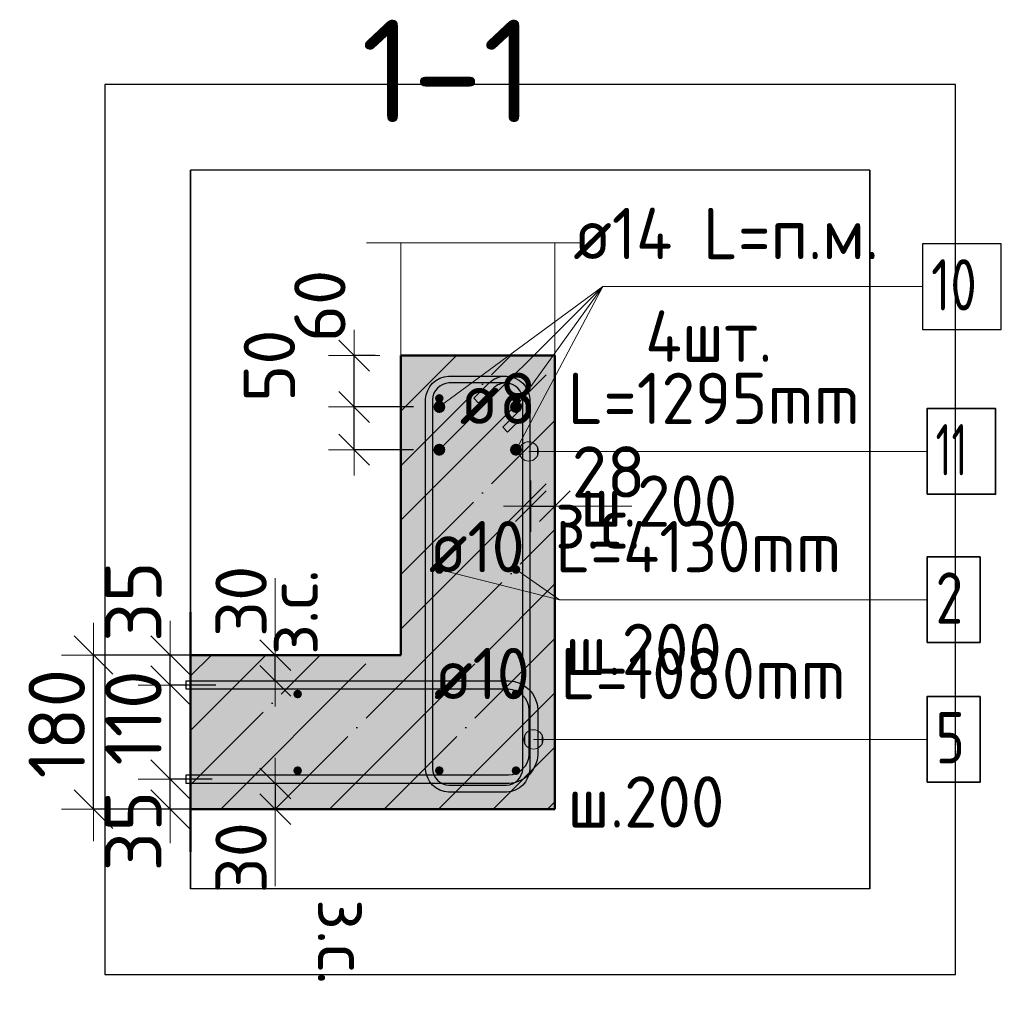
# Model space of a CAD drawing. Header units: millimetres. Extents: x -26477 to 45326, y 46540 to 77465.
# Tile 50 of 50: x 44180 to 45326, y 75808 to 76959. Entities that reach past the tile are written whole.
import ezdxf

# ---------------------------------------------------------------- set-up
doc = ezdxf.new("R2010")
doc.units = ezdxf.units.MM
doc.header["$PDMODE"] = 65
doc.linetypes.add('______11', pattern=[150, 120, -15, 0, -15])
doc.linetypes.add('______5', pattern=[330, 240, -30, 30, -30])
for name, color, linetype, lineweight in [('Standard', 7, 'Continuous', 25), ('Арм.стержн. Арматура края', 96, 'Continuous', 35), ('Арм.стержн. вертикальными 1', 22, 'Continuous', 35), ('Арм.стержн. Доп. арматура', 180, 'Continuous', 35), ('Арм.стержн. Хомут', 240, 'Continuous', 35), ('Размерная линия_ общее', 7, 'Continuous', 13), ('Размерная линия_ общее_1', 7, 'Continuous', 13)]:
    doc.layers.add(name, color=color, linetype=linetype, lineweight=lineweight)
doc.styles.add('ISOCPEUR', font='ISOCPEUR')
doc.dimstyles.new('DIMSTYLE_15', dxfattribs={"dimtxt": 60, "dimasz": 60, "dimexe": 0, "dimexo": 0, "dimgap": 30, "dimtad": 2, "dimdec": 0, "dimrnd": 5, "dimzin": 12, "dimdsep": 46, "dimtxsty": 'ISOCPEUR', "dimblk1": 'ALL_ML_STRICH', "dimblk2": 'ALL_ML_STRICH', "dimsah": 1, "dimcen": 0, "dimclrd": 7, "dimclre": 256, "dimclrt": 7, "dimadec": 0, "dimazin": 0, "dimtfac": 1, "dimtdec": 0, "dimtix": 1, "dimtmove": 2, "dimatfit": 3, "dimfxl": 0, "dimtvp": 1.2, "dimtzin": 0, "dimlwd": 0, "dimlwe": -3, "dimarcsym": 0})
doc.dimstyles.new('DIMSTYLE_16', dxfattribs={"dimtxt": 60, "dimasz": 60, "dimexe": 0, "dimexo": 0, "dimgap": 30, "dimtad": 2, "dimdec": 0, "dimrnd": 5, "dimzin": 12, "dimdsep": 46, "dimtxsty": 'ISOCPEUR', "dimblk1": 'ALL_ML_STRICH', "dimblk2": 'ALL_ML_STRICH', "dimsah": 1, "dimcen": 0, "dimclrd": 7, "dimclre": 256, "dimclrt": 7, "dimadec": 0, "dimazin": 0, "dimtfac": 1, "dimtdec": 0, "dimtix": 1, "dimtmove": 2, "dimatfit": 3, "dimfxl": 0, "dimtvp": 1.2, "dimtzin": 0, "dimlwd": 0, "dimlwe": -3, "dimarcsym": 0})
doc.dimstyles.new('DIMSTYLE_17', dxfattribs={"dimtxt": 60, "dimasz": 60, "dimexe": 0, "dimexo": 0, "dimgap": 30, "dimtad": 2, "dimdec": 0, "dimrnd": 1, "dimzin": 12, "dimdsep": 46, "dimtxsty": 'ISOCPEUR', "dimblk1": 'ALL_ML_STRICH', "dimblk2": 'ALL_ML_STRICH', "dimsah": 1, "dimcen": 0, "dimclrd": 7, "dimclre": 256, "dimclrt": 7, "dimadec": 0, "dimazin": 0, "dimtfac": 1, "dimtdec": 0, "dimtix": 1, "dimtmove": 2, "dimatfit": 3, "dimfxl": 0, "dimtvp": 1.2, "dimtzin": 0, "dimlwd": 0, "dimlwe": -3, "dimarcsym": 0})
doc.dimstyles.new('DIMSTYLE_4', dxfattribs={"dimtxt": 66, "dimasz": 75, "dimexe": 0, "dimexo": 0, "dimgap": 33, "dimtad": 2, "dimdec": 0, "dimrnd": 5, "dimzin": 12, "dimdsep": 46, "dimtxsty": 'ISOCPEUR', "dimblk1": 'ALL_ML_STRICH', "dimblk2": 'ALL_ML_STRICH', "dimsah": 1, "dimcen": 0, "dimclrd": 7, "dimclre": 256, "dimclrt": 7, "dimadec": 0, "dimazin": 0, "dimtfac": 1, "dimtdec": 0, "dimtix": 1, "dimtmove": 2, "dimatfit": 3, "dimfxl": 0, "dimtvp": 1.2, "dimtzin": 0, "dimlwd": 0, "dimlwe": -3, "dimarcsym": 0})
doc.dimstyles.new('DIMSTYLE_8', dxfattribs={"dimtxt": 60, "dimasz": 60, "dimexe": 0, "dimexo": 0.001, "dimgap": 30, "dimtad": 2, "dimdec": 0, "dimrnd": 5, "dimzin": 12, "dimdsep": 46, "dimtxsty": 'ISOCPEUR', "dimblk1": 'ALL_ML_STRICH', "dimblk2": 'ALL_ML_STRICH', "dimsah": 1, "dimcen": 0, "dimse1": 1, "dimse2": 1, "dimclrd": 7, "dimclre": 256, "dimclrt": 7, "dimadec": 0, "dimazin": 0, "dimtfac": 1, "dimtdec": 0, "dimtix": 1, "dimtmove": 2, "dimatfit": 3, "dimfxl": 0, "dimtvp": 1.2, "dimtzin": 0, "dimlwd": 0, "dimlwe": -3, "dimarcsym": 0})

# ---------------------------------------------------------------- blocks, each defined once
blk = doc.blocks.new('ALL_ML_STRICH')
at = {"color": 0, "linetype": 'ByBlock', "lineweight": -2}
for p, q in [((0, -0.5), (0, 0.5)), ((-0.3, -0.3), (0.3, 0.3)), ((-1, 0), (0.5, 0))]:
    blk.add_line(p, q, dxfattribs=at)
blk = doc.blocks.new('*D145')
at = {"layer": 'DEFPOINTS', "color": 7, "linetype": 'Continuous', "lineweight": 13, "transparency": 33554687}
for p in [(44424.6, 76071.6), (44355.4, 76036.6), (44442.6, 76036.6)]:
    blk.add_point(p, dxfattribs=at)
at = {"layer": 'Размерная линия_ общее', "color": 253, "linetype": 'Continuous', "lineweight": -2, "true_color": 0xa0a0a0, "transparency": 33554687}
for p, q in [((44404.6, 76071.6), (44355.4, 76071.6)), ((44422.6, 76036.6), (44355.4, 76036.6))]:
    blk.add_line(p, q, dxfattribs=at)
at = {"layer": 'Размерная линия_ общее', "color": 7, "linetype": 'Continuous', "lineweight": -2, "transparency": 33554687}
blk.add_line((44355.4, 76036.6), (44355.4, 76071.6), dxfattribs=at)
at = {"layer": 'Размерная линия_ общее', "color": 7, "linetype": 'Continuous', "lineweight": 13, "transparency": 33554687, "xscale": 75, "yscale": 75, "zscale": 75}
for p, rotation in [((44355.4, 76036.6), 270), ((44355.4, 76071.6), 90)]:
    blk.add_blockref('ALL_ML_STRICH', p, dxfattribs=dict(at, rotation=rotation))
at = {"layer": 'Размерная линия_ общее', "color": 7, "linetype": 'Continuous', "lineweight": 13, "transparency": 33554687, "insert": (44312.4, 76010.9), "char_height": 66, "width": 132, "attachment_point": 5, "rotation": 90, "style": 'ISOCPEUR'}
blk.add_mtext('\\A1;{35}', dxfattribs=at)
blk = doc.blocks.new('*D146')
at = {"layer": 'DEFPOINTS', "color": 7, "linetype": 'Continuous', "lineweight": 13, "transparency": 33554687}
for p in [(44428.7, 76181.6), (44355.4, 76071.6), (44424.6, 76071.6)]:
    blk.add_point(p, dxfattribs=at)
at = {"layer": 'Размерная линия_ общее', "color": 253, "linetype": 'Continuous', "lineweight": -2, "true_color": 0xa0a0a0, "transparency": 33554687}
for p, q in [((44408.7, 76181.6), (44355.4, 76181.6)), ((44404.6, 76071.6), (44355.4, 76071.6))]:
    blk.add_line(p, q, dxfattribs=at)
at = {"layer": 'Размерная линия_ общее', "color": 7, "linetype": 'Continuous', "lineweight": -2, "transparency": 33554687}
blk.add_line((44355.4, 76071.6), (44355.4, 76181.6), dxfattribs=at)
at = {"layer": 'Размерная линия_ общее', "color": 7, "linetype": 'Continuous', "lineweight": 13, "transparency": 33554687, "xscale": 75, "yscale": 75, "zscale": 75}
for p, rotation in [((44355.4, 76181.6), 90), ((44355.4, 76071.6), 270)]:
    blk.add_blockref('ALL_ML_STRICH', p, dxfattribs=dict(at, rotation=rotation))
at = {"layer": 'Размерная линия_ общее', "color": 7, "linetype": 'Continuous', "lineweight": 13, "transparency": 33554687, "insert": (44312.4, 76143.1), "char_height": 66, "width": 198, "attachment_point": 5, "rotation": 90, "style": 'ISOCPEUR'}
blk.add_mtext('\\A1;{110}', dxfattribs=at)
blk = doc.blocks.new('*D147')
at = {"layer": 'DEFPOINTS', "color": 7, "linetype": 'Continuous', "lineweight": 13, "transparency": 33554687}
for p in [(44434.6, 76216.6), (44355.4, 76181.6), (44428.7, 76181.6)]:
    blk.add_point(p, dxfattribs=at)
at = {"layer": 'Размерная линия_ общее', "color": 253, "linetype": 'Continuous', "lineweight": -2, "true_color": 0xa0a0a0, "transparency": 33554687}
for p, q in [((44414.6, 76216.6), (44355.4, 76216.6)), ((44408.7, 76181.6), (44355.4, 76181.6))]:
    blk.add_line(p, q, dxfattribs=at)
at = {"layer": 'Размерная линия_ общее', "color": 7, "linetype": 'Continuous', "lineweight": -2, "transparency": 33554687}
blk.add_line((44355.4, 76181.6), (44355.4, 76216.6), dxfattribs=at)
at = {"layer": 'Размерная линия_ общее', "color": 7, "linetype": 'Continuous', "lineweight": 13, "transparency": 33554687, "xscale": 75, "yscale": 75, "zscale": 75}
for p, rotation in [((44355.4, 76181.6), 270), ((44355.4, 76216.6), 90)]:
    blk.add_blockref('ALL_ML_STRICH', p, dxfattribs=dict(at, rotation=rotation))
at = {"layer": 'Размерная линия_ общее', "color": 7, "linetype": 'Continuous', "lineweight": 13, "transparency": 33554687, "insert": (44312.4, 76279), "char_height": 66, "width": 132, "attachment_point": 5, "rotation": 90, "style": 'ISOCPEUR'}
blk.add_mtext('\\A1;{35}', dxfattribs=at)
blk = doc.blocks.new('*D148')
at = {"layer": 'DEFPOINTS', "color": 7, "linetype": 'Continuous', "lineweight": 13, "transparency": 33554687}
for p in [(44429, 76216.6), (44265.9, 76036.6), (44422.6, 76036.6)]:
    blk.add_point(p, dxfattribs=at)
at = {"layer": 'Размерная линия_ общее', "color": 253, "linetype": 'Continuous', "lineweight": -2, "true_color": 0xa0a0a0, "transparency": 33554687}
for p, q in [((44409, 76216.6), (44265.9, 76216.6)), ((44402.6, 76036.6), (44265.9, 76036.6))]:
    blk.add_line(p, q, dxfattribs=at)
at = {"layer": 'Размерная линия_ общее', "color": 7, "linetype": 'Continuous', "lineweight": -2, "transparency": 33554687}
blk.add_line((44265.9, 76036.6), (44265.9, 76216.6), dxfattribs=at)
at = {"layer": 'Размерная линия_ общее', "color": 7, "linetype": 'Continuous', "lineweight": 13, "transparency": 33554687, "xscale": 75, "yscale": 75, "zscale": 75}
for p, rotation in [((44265.9, 76216.6), 90), ((44265.9, 76036.6), 270)]:
    blk.add_blockref('ALL_ML_STRICH', p, dxfattribs=dict(at, rotation=rotation))
at = {"layer": 'Размерная линия_ общее', "color": 7, "linetype": 'Continuous', "lineweight": 13, "transparency": 33554687, "insert": (44222.9, 76136.5), "char_height": 66, "width": 198, "attachment_point": 5, "rotation": 90, "style": 'ISOCPEUR'}
blk.add_mtext('\\A1;{180}', dxfattribs=at)
blk = doc.blocks.new('*D149')
at = {"layer": 'DEFPOINTS', "color": 7, "linetype": 'Continuous', "lineweight": 13, "transparency": 33554687}
for p in [(44469.4, 76216.6), (44469.4, 76186.6), (44478.2, 76186.6)]:
    blk.add_point(p, dxfattribs=at)
at = {"layer": 'Размерная линия_ общее_1', "color": 7, "linetype": 'Continuous', "lineweight": -2, "transparency": 33554687}
blk.add_line((44478.2, 76186.6), (44478.2, 76216.6), dxfattribs=at)
at = {"layer": 'Размерная линия_ общее_1', "color": 7, "linetype": 'Continuous', "lineweight": 13, "transparency": 33554687, "xscale": 60, "yscale": 60, "zscale": 60}
for p, rotation in [((44478.2, 76186.6), 270), ((44478.2, 76216.6), 90)]:
    blk.add_blockref('ALL_ML_STRICH', p, dxfattribs=dict(at, rotation=rotation))
at = {"layer": 'Размерная линия_ общее_1', "color": 7, "linetype": 'Continuous', "lineweight": 13, "transparency": 33554687, "insert": (44467.9, 76216.7), "char_height": 60, "width": 3, "attachment_point": 1, "rotation": 90, "line_spacing_factor": 0.60241, "style": 'ISOCPEUR'}
blk.add_mtext('з.с.', dxfattribs=at)
at = {"layer": 'Размерная линия_ общее_1', "color": 7, "linetype": 'Continuous', "lineweight": 13, "transparency": 33554687, "insert": (44438.2, 76279.4), "char_height": 60, "width": 120, "attachment_point": 5, "rotation": 90, "style": 'ISOCPEUR'}
blk.add_mtext('\\A1;{30}', dxfattribs=at)
blk = doc.blocks.new('*D150')
at = {"layer": 'DEFPOINTS', "color": 7, "linetype": 'Continuous', "lineweight": 13, "transparency": 33554687}
for p in [(44469.4, 76066.6), (44478.2, 76066.6), (44469.4, 76036.6)]:
    blk.add_point(p, dxfattribs=at)
at = {"layer": 'Размерная линия_ общее_1', "color": 7, "linetype": 'Continuous', "lineweight": -2, "transparency": 33554687}
blk.add_line((44478.2, 76066.6), (44478.2, 76036.6), dxfattribs=at)
at = {"layer": 'Размерная линия_ общее_1', "color": 7, "linetype": 'Continuous', "lineweight": 13, "transparency": 33554687, "xscale": 60, "yscale": 60, "zscale": 60}
for p, rotation in [((44478.2, 76066.6), 90), ((44478.2, 76036.6), 270)]:
    blk.add_blockref('ALL_ML_STRICH', p, dxfattribs=dict(at, rotation=rotation))
at = {"layer": 'Размерная линия_ общее_1', "color": 7, "linetype": 'Continuous', "lineweight": 13, "transparency": 33554687, "insert": (44438.2, 75979.7), "char_height": 60, "width": 120, "attachment_point": 5, "rotation": 90, "style": 'ISOCPEUR'}
blk.add_mtext('\\A1;{30}', dxfattribs=at)
at = {"layer": 'Размерная линия_ общее_1', "color": 7, "linetype": 'Continuous', "lineweight": 13, "transparency": 33554687, "insert": (44587.9, 75931.5), "char_height": 60, "width": 3, "attachment_point": 1, "rotation": 270, "line_spacing_factor": 0.60241, "style": 'ISOCPEUR'}
blk.add_mtext('з.с.', dxfattribs=at)
blk = doc.blocks.new('*D152')
at = {"layer": 'DEFPOINTS', "color": 7, "linetype": 'Continuous', "lineweight": 13, "transparency": 33554687}
for p in [(44669.8, 76506.6), (44570.3, 76456.6), (44669.8, 76456.6)]:
    blk.add_point(p, dxfattribs=at)
at = {"layer": 'Размерная линия_ общее_1', "color": 253, "linetype": 'Continuous', "lineweight": -2, "true_color": 0xa0a0a0, "transparency": 33554687}
for p, q in [((44639.8, 76506.6), (44570.3, 76506.6)), ((44639.8, 76456.6), (44570.3, 76456.6))]:
    blk.add_line(p, q, dxfattribs=at)
at = {"layer": 'Размерная линия_ общее_1', "color": 7, "linetype": 'Continuous', "lineweight": -2, "transparency": 33554687}
blk.add_line((44570.3, 76456.6), (44570.3, 76506.6), dxfattribs=at)
at = {"layer": 'Размерная линия_ общее_1', "color": 7, "linetype": 'Continuous', "lineweight": 13, "transparency": 33554687, "xscale": 60, "yscale": 60, "zscale": 60}
for p, rotation in [((44570.3, 76506.6), 90), ((44570.3, 76456.6), 270)]:
    blk.add_blockref('ALL_ML_STRICH', p, dxfattribs=dict(at, rotation=rotation))
at = {"layer": 'Размерная линия_ общее_1', "color": 7, "linetype": 'Continuous', "lineweight": 13, "transparency": 33554687, "insert": (44471.3, 76554.7), "char_height": 60, "width": 120, "attachment_point": 5, "rotation": 90, "style": 'ISOCPEUR'}
blk.add_mtext('\\A1;{50}', dxfattribs=at)
blk = doc.blocks.new('*D153')
at = {"layer": 'DEFPOINTS', "color": 7, "linetype": 'Continuous', "lineweight": 13, "transparency": 33554687}
for p in [(44624.8, 76566.6), (44570.3, 76506.6), (44669.8, 76506.6)]:
    blk.add_point(p, dxfattribs=at)
at = {"layer": 'Размерная линия_ общее_1', "color": 253, "linetype": 'Continuous', "lineweight": -2, "true_color": 0xa0a0a0, "transparency": 33554687}
for p, q in [((44594.8, 76566.6), (44570.3, 76566.6)), ((44639.8, 76506.6), (44570.3, 76506.6))]:
    blk.add_line(p, q, dxfattribs=at)
at = {"layer": 'Размерная линия_ общее_1', "color": 7, "linetype": 'Continuous', "lineweight": -2, "transparency": 33554687}
blk.add_line((44570.3, 76506.6), (44570.3, 76566.6), dxfattribs=at)
at = {"layer": 'Размерная линия_ общее_1', "color": 7, "linetype": 'Continuous', "lineweight": 13, "transparency": 33554687, "xscale": 60, "yscale": 60, "zscale": 60}
for p, rotation in [((44570.3, 76566.6), 90), ((44570.3, 76506.6), 270)]:
    blk.add_blockref('ALL_ML_STRICH', p, dxfattribs=dict(at, rotation=rotation))
at = {"layer": 'Размерная линия_ общее_1', "color": 7, "linetype": 'Continuous', "lineweight": 13, "transparency": 33554687, "insert": (44530.3, 76624.6), "char_height": 60, "width": 120, "attachment_point": 5, "rotation": 90, "style": 'ISOCPEUR'}
blk.add_mtext('\\A1;{60}', dxfattribs=at)
blk = doc.blocks.new('*D154')
at = {"layer": 'DEFPOINTS', "color": 7, "linetype": 'Continuous', "lineweight": 13, "transparency": 33554687}
for p in [(44776.8, 76399.4), (44804.8, 76399.4), (44776.8, 76390.6)]:
    blk.add_point(p, dxfattribs=at)
at = {"layer": 'Размерная линия_ общее_1', "color": 253, "linetype": 'Continuous', "lineweight": -2, "true_color": 0xa0a0a0, "transparency": 33554687}
for p, q in [((44776.8, 76390.6), (44776.8, 76390.6)), ((44804.8, 76390.6), (44804.8, 76390.6))]:
    blk.add_line(p, q, dxfattribs=at)
at = {"layer": 'Размерная линия_ общее_1', "color": 7, "linetype": 'Continuous', "lineweight": -2, "transparency": 33554687}
blk.add_line((44776.8, 76390.6), (44804.8, 76390.6), dxfattribs=at)
at = {"layer": 'Размерная линия_ общее_1', "color": 7, "linetype": 'Continuous', "lineweight": 13, "transparency": 33554687, "xscale": 60, "yscale": 60, "zscale": 60}
blk.add_blockref('ALL_ML_STRICH', (44804.8, 76390.6), dxfattribs=at)
at = {"layer": 'Размерная линия_ общее_1', "color": 7, "linetype": 'Continuous', "lineweight": 13, "transparency": 33554687, "xscale": 60, "yscale": 60, "zscale": 60, "rotation": 180}
blk.add_blockref('ALL_ML_STRICH', (44776.8, 76390.6), dxfattribs=at)
at = {"layer": 'Размерная линия_ общее_1', "color": 7, "linetype": 'Continuous', "lineweight": 13, "transparency": 33554687, "insert": (44867.6, 76430.6), "char_height": 60, "width": 120, "attachment_point": 5, "style": 'ISOCPEUR'}
blk.add_mtext('\\A1;{28}', dxfattribs=at)
at = {"layer": 'Размерная линия_ общее_1', "color": 7, "linetype": 'Continuous', "lineweight": 13, "transparency": 33554687, "insert": (44804.9, 76400.9), "char_height": 60, "width": 3, "attachment_point": 1, "line_spacing_factor": 0.60241, "style": 'ISOCPEUR'}
blk.add_mtext('з.с.', dxfattribs=at)

msp = doc.modelspace()

# ---------------------------------------------------------------- hatches: boundary and pattern name
at = {"linetype": 'Continuous', "lineweight": -3, "transparency": 33554687}
msp.add_hatch(color=7, dxfattribs=at).paths.add_polyline_path([(44624.8, 76216.6), (44804.8, 76216.6), (44804.8, 76566.6), (44624.8, 76566.6)])
at = {"layer": 'Standard', "linetype": 'Continuous', "lineweight": -3, "transparency": 33554687}
msp.add_hatch(color=7, dxfattribs=at).paths.add_polyline_path([(44804.8, 76036.6), (44804.8, 76216.6), (44379.1, 76216.6), (44379.1, 76036.6)])
at = {"layer": 'Арм.стержн. Арматура края', "linetype": 'Continuous', "lineweight": 13, "transparency": 33554687}
for points in [[(44770.1, 76112.3), (44770.1, 76123.6), (44768.6, 76118)], [(44774.2, 76108.3), (44774.2, 76127.6), (44770.1, 76123.6)], [(44774.2, 76108.3), (44770.1, 76123.6), (44770.1, 76112.3)], [(44779.8, 76106.7), (44779.8, 76129.2), (44774.2, 76127.6)], [(44779.8, 76106.7), (44774.2, 76127.6), (44774.2, 76108.3)], [(44785.4, 76108.3), (44785.4, 76127.6), (44779.8, 76129.2)], [(44785.4, 76108.3), (44779.8, 76129.2), (44779.8, 76106.7)], [(44789.5, 76112.3), (44789.5, 76123.6), (44785.4, 76127.6)], [(44789.5, 76112.3), (44785.4, 76127.6), (44785.4, 76108.3)], [(44789.5, 76123.6), (44789.5, 76112.3), (44791.1, 76118)]]:
    msp.add_hatch(color=7, dxfattribs=at).paths.add_polyline_path(points)
at = {"layer": 'Арм.стержн. вертикальными 1', "linetype": 'Continuous', "lineweight": 50, "transparency": 33554687}
for points in [[(44674.8, 76516.6), (44674.4, 76518.5), (44673.4, 76520.1), (44671.7, 76521.2), (44669.8, 76521.6), (44667.9, 76521.2), (44666.3, 76520.1), (44665.2, 76518.5), (44664.8, 76516.6), (44665.2, 76514.7), (44666.3, 76513), (44667.9, 76511.9), (44669.8, 76511.6), (44671.7, 76511.9), (44673.4, 76513), (44674.4, 76514.7)], [(44764.4, 76516.6), (44764, 76518.5), (44762.9, 76520.1), (44761.3, 76521.2), (44759.4, 76521.6), (44757.4, 76521.2), (44755.8, 76520.1), (44754.7, 76518.5), (44754.4, 76516.6), (44754.7, 76514.7), (44755.8, 76513), (44757.4, 76511.9), (44759.4, 76511.6), (44761.3, 76511.9), (44762.9, 76513), (44764, 76514.7)], [(44674.8, 76316.6), (44674.4, 76318.5), (44673.4, 76320.1), (44671.7, 76321.2), (44669.8, 76321.6), (44667.9, 76321.2), (44666.3, 76320.1), (44665.2, 76318.5), (44664.8, 76316.6), (44665.2, 76314.7), (44666.3, 76313), (44667.9, 76311.9), (44669.8, 76311.6), (44671.7, 76311.9), (44673.4, 76313), (44674.4, 76314.7)], [(44764.4, 76316.6), (44764, 76318.5), (44762.9, 76320.1), (44761.3, 76321.2), (44759.4, 76321.6), (44757.4, 76321.2), (44755.8, 76320.1), (44754.7, 76318.5), (44754.4, 76316.6), (44754.7, 76314.7), (44755.8, 76313), (44757.4, 76311.9), (44759.4, 76311.6), (44761.3, 76311.9), (44762.9, 76313), (44764, 76314.7)], [(44509.3, 76171.1), (44508.9, 76173), (44507.9, 76174.6), (44506.2, 76175.7), (44504.3, 76176.1), (44502.4, 76175.7), (44500.8, 76174.6), (44499.7, 76173), (44499.3, 76171.1), (44499.7, 76169.2), (44500.8, 76167.5), (44502.4, 76166.4), (44504.3, 76166.1), (44506.2, 76166.4), (44507.9, 76167.5), (44508.9, 76169.2)], [(44674.8, 76171.1), (44674.4, 76173), (44673.4, 76174.6), (44671.7, 76175.7), (44669.8, 76176.1), (44667.9, 76175.7), (44666.3, 76174.6), (44665.2, 76173), (44664.8, 76171.1), (44665.2, 76169.2), (44666.3, 76167.5), (44667.9, 76166.4), (44669.8, 76166.1), (44671.7, 76166.4), (44673.4, 76167.5), (44674.4, 76169.2)], [(44764.4, 76171.1), (44764, 76173), (44762.9, 76174.6), (44761.3, 76175.7), (44759.4, 76176.1), (44757.4, 76175.7), (44755.8, 76174.6), (44754.7, 76173), (44754.4, 76171.1), (44754.7, 76169.2), (44755.8, 76167.5), (44757.4, 76166.4), (44759.4, 76166.1), (44761.3, 76166.4), (44762.9, 76167.5), (44764, 76169.2)], [(44509.3, 76081.5), (44508.9, 76083.5), (44507.9, 76085.1), (44506.2, 76086.2), (44504.3, 76086.5), (44502.4, 76086.2), (44500.8, 76085.1), (44499.7, 76083.5), (44499.3, 76081.5), (44499.7, 76079.6), (44500.8, 76078), (44502.4, 76076.9), (44504.3, 76076.5), (44506.2, 76076.9), (44507.9, 76078), (44508.9, 76079.6)], [(44674.8, 76081.5), (44674.4, 76083.5), (44673.4, 76085.1), (44671.7, 76086.2), (44669.8, 76086.5), (44667.9, 76086.2), (44666.3, 76085.1), (44665.2, 76083.5), (44664.8, 76081.5), (44665.2, 76079.6), (44666.3, 76078), (44667.9, 76076.9), (44669.8, 76076.5), (44671.7, 76076.9), (44673.4, 76078), (44674.4, 76079.6)], [(44764.4, 76081.5), (44764, 76083.5), (44762.9, 76085.1), (44761.3, 76086.2), (44759.4, 76086.5), (44757.4, 76086.2), (44755.8, 76085.1), (44754.7, 76083.5), (44754.4, 76081.5), (44754.7, 76079.6), (44755.8, 76078), (44757.4, 76076.9), (44759.4, 76076.5), (44761.3, 76076.9), (44762.9, 76078), (44764, 76079.6)]]:
    msp.add_hatch(color=4, dxfattribs=at).paths.add_polyline_path(points)
at = {"layer": 'Арм.стержн. Доп. арматура', "linetype": 'Continuous', "lineweight": 50, "transparency": 33554687}
for points in [[(44676.8, 76506.6), (44676.3, 76509.2), (44674.8, 76511.5), (44672.5, 76513), (44669.8, 76513.6), (44667.1, 76513), (44664.9, 76511.5), (44663.4, 76509.2), (44662.8, 76506.6), (44663.4, 76503.9), (44664.9, 76501.6), (44667.1, 76500.1), (44669.8, 76499.6), (44672.5, 76500.1), (44674.8, 76501.6), (44676.3, 76503.9)], [(44766.4, 76506.6), (44765.8, 76509.2), (44764.3, 76511.5), (44762, 76513), (44759.4, 76513.6), (44756.7, 76513), (44754.4, 76511.5), (44752.9, 76509.2), (44752.4, 76506.6), (44752.9, 76503.9), (44754.4, 76501.6), (44756.7, 76500.1), (44759.4, 76499.6), (44762, 76500.1), (44764.3, 76501.6), (44765.8, 76503.9)], [(44676.8, 76456.6), (44676.3, 76459.2), (44674.8, 76461.5), (44672.5, 76463), (44669.8, 76463.6), (44667.1, 76463), (44664.9, 76461.5), (44663.4, 76459.2), (44662.8, 76456.6), (44663.4, 76453.9), (44664.9, 76451.6), (44667.1, 76450.1), (44669.8, 76449.6), (44672.5, 76450.1), (44674.8, 76451.6), (44676.3, 76453.9)], [(44766.4, 76456.6), (44765.8, 76459.2), (44764.3, 76461.5), (44762, 76463), (44759.4, 76463.6), (44756.7, 76463), (44754.4, 76461.5), (44752.9, 76459.2), (44752.4, 76456.6), (44752.9, 76453.9), (44754.4, 76451.6), (44756.7, 76450.1), (44759.4, 76449.6), (44762, 76450.1), (44764.3, 76451.6), (44765.8, 76453.9)]]:
    msp.add_hatch(color=7, dxfattribs=at).paths.add_polyline_path(points)
at = {"layer": 'Арм.стержн. Хомут', "linetype": 'Continuous', "lineweight": 13, "transparency": 33554687}
for points in [[(44764.6, 76449), (44764.6, 76460.2), (44763, 76454.6)], [(44764.6, 76460.2), (44768.7, 76444.9), (44768.7, 76464.3)], [(44764.6, 76460.2), (44764.6, 76449), (44768.7, 76444.9)], [(44768.7, 76464.3), (44774.3, 76443.4), (44774.3, 76465.9)], [(44768.7, 76464.3), (44768.7, 76444.9), (44774.3, 76443.4)], [(44774.3, 76465.9), (44774.3, 76443.4), (44779.9, 76444.9)], [(44774.3, 76465.9), (44779.9, 76444.9), (44779.9, 76464.3)], [(44779.9, 76464.3), (44779.9, 76444.9), (44784, 76449)], [(44779.9, 76464.3), (44784, 76449), (44784, 76460.2)], [(44784, 76460.2), (44784, 76449), (44785.5, 76454.6)]]:
    msp.add_hatch(color=7, dxfattribs=at).paths.add_polyline_path(points)

# ---------------------------------------------------------------- linework, layer by layer
at = {"color": 7, "linetype": '______11', "lineweight": -3, "transparency": 33554687}
for p, q in [((44624.8, 76437.9), (44753.5, 76566.6)), ((44624.8, 76565.2), (44626.2, 76566.6)), ((44624.8, 76310.6), (44804.8, 76490.6)), ((44658.1, 76216.6), (44804.8, 76363.3)), ((44785.3, 76216.6), (44804.8, 76236.1))]:
    msp.add_line(p, q, dxfattribs=at)
at = {"color": 7, "linetype": '______5', "lineweight": -3, "transparency": 33554687}
for p, q in [((44624.8, 76501.5), (44689.9, 76566.6)), ((44624.8, 76374.3), (44804.8, 76554.3)), ((44624.8, 76247), (44804.8, 76427)), ((44721.7, 76216.6), (44804.8, 76299.7))]:
    msp.add_line(p, q, dxfattribs=at)
at = {"color": 7, "linetype": 'Continuous', "lineweight": 50, "transparency": 33554687}
for p, q in [((44624.8, 76566.6), (44624.8, 76216.6)), ((44804.8, 76566.6), (44624.8, 76566.6)), ((44804.8, 76216.6), (44804.8, 76566.6))]:
    msp.add_line(p, q, dxfattribs=at)
at = {"layer": 'Standard', "color": 52, "linetype": 'Continuous', "lineweight": -3, "transparency": 33554687}
for p, q in [((45172.9, 76783.3), (44379.1, 76783.3)), ((45172.9, 76783.3), (44379.1, 76783.3)), ((44379.1, 76783.3), (44379.1, 75943.3)), ((44379.1, 75943.3), (44379.1, 76783.3)), ((45172.9, 76783.3), (45172.9, 75943.3)), ((45172.9, 75943.3), (45172.9, 76783.3)), ((45172.9, 75943.3), (44379.1, 75943.3)), ((45172.9, 75943.3), (44379.1, 75943.3))]:
    msp.add_line(p, q, dxfattribs=at)
at = {"layer": 'Standard', "color": 7, "linetype": 'Continuous', "lineweight": 13, "transparency": 33554687}
for p, q in [((44584.8, 76698.3), (44834.8, 76698.3)), ((44804.8, 76390.6), (44894.8, 76390.6)), ((44478.2, 76216.6), (44478.2, 76306.6)), ((44669.8, 76316.6), (44810.3, 76281.3)), ((44478.2, 76036.6), (44478.2, 75946.6))]:
    msp.add_line(p, q, dxfattribs=at)
at = {"layer": 'Standard', "color": 7, "linetype": 'Continuous', "lineweight": 50, "transparency": 33554687}
for p, q in [((44379.1, 75986.6), (44379.1, 76266.6)), ((44624.8, 76216.6), (44379.1, 76216.6)), ((44804.8, 76036.6), (44804.8, 76216.6)), ((44379.1, 76036.6), (44804.8, 76036.6))]:
    msp.add_line(p, q, dxfattribs=at)
at = {"layer": 'Standard', "color": 7, "linetype": '______11', "lineweight": -3, "transparency": 33554687}
for p, q in [((44379.1, 76192.2), (44403.5, 76216.6)), ((44379.1, 76064.9), (44530.8, 76216.6)), ((44478.1, 76036.6), (44658.1, 76216.6)), ((44605.3, 76036.6), (44785.3, 76216.6)), ((44732.6, 76036.6), (44804.8, 76108.8))]:
    msp.add_line(p, q, dxfattribs=at)
at = {"layer": 'Standard', "color": 7, "linetype": '______5', "lineweight": -3, "transparency": 33554687}
for p, q in [((44379.1, 76128.6), (44467.1, 76216.6)), ((44414.4, 76036.6), (44594.4, 76216.6)), ((44541.7, 76036.6), (44721.7, 76216.6)), ((44669, 76036.6), (44804.8, 76172.4)), ((44796.2, 76036.6), (44804.8, 76045.1))]:
    msp.add_line(p, q, dxfattribs=at)
at = {"layer": 'Standard', "color": 7, "linetype": 'Continuous', "lineweight": 25, "transparency": 33554687}
msp.add_lwpolyline([(44279.1, 75843.3), (45272.9, 75843.3), (45272.9, 76883.3), (44279.1, 76883.3), (44279.1, 75843.3)], dxfattribs=at)
at = {"layer": 'Standard', "color": 7, "linetype": 'Continuous', "lineweight": 13, "transparency": 33554687}
msp.add_lwpolyline([(44624.8, 76566.6), (44804.8, 76566.6), (44804.8, 76698.3), (44624.8, 76698.3), (44624.8, 76566.6)], close=True, dxfattribs=at)
at = {"layer": 'Арм.стержн. Арматура края', "color": 7, "linetype": 'Continuous', "lineweight": 13, "transparency": 33554687}
for p, q in [((44779.8, 76129.2), (44779.8, 76129.2)), ((44768.6, 76118), (44768.6, 76118)), ((44835.6, 76118), (44779.8, 76118)), ((44791.1, 76118), (44791.1, 76118)), ((44835.6, 76118), (45239.6, 76118)), ((44779.8, 76106.7), (44779.8, 76106.7))]:
    msp.add_line(p, q, dxfattribs=at)
at = {"layer": 'Арм.стержн. Арматура края', "color": 4, "linetype": 'Continuous', "lineweight": 25, "transparency": 33554687}
msp.add_lwpolyline([(44374.1, 76076.6), (44750.8, 76076.6), (44755.3, 76077.2), (44759.9, 76078.7), (44764.1, 76081.1), (44767.5, 76083.9), (44770.3, 76087.3), (44772.7, 76091.5), (44774.2, 76096.1), (44774.8, 76100.6), (44774.8, 76152.5), (44774.2, 76157), (44772.7, 76161.6), (44770.3, 76165.8), (44767.5, 76169.2), (44764.1, 76172.1), (44759.9, 76174.4), (44755.3, 76175.9), (44750.8, 76176.6), (44374.1, 76176.6), (44374.1, 76186.6), (44751.5, 76186.6), (44757.6, 76185.7), (44763.9, 76183.6), (44769.8, 76180.3), (44774.6, 76176.3), (44778.6, 76171.5), (44781.9, 76165.7), (44784, 76159.3), (44784.8, 76153.2), (44784.8, 76099.9), (44784, 76093.8), (44781.9, 76087.5), (44778.6, 76081.6), (44774.6, 76076.8), (44769.8, 76072.8), (44763.9, 76069.5), (44757.6, 76067.4), (44751.5, 76066.6), (44374.1, 76066.6), (44374.1, 76076.6)], dxfattribs=at)
at = {"layer": 'Арм.стержн. Арматура края', "color": 7, "linetype": 'Continuous', "lineweight": 35, "transparency": 33554687}
msp.add_lwpolyline([(45239.6, 76068), (45301.6, 76068), (45301.6, 76168), (45239.6, 76168), (45239.6, 76068)], dxfattribs=at)
at = {"layer": 'Арм.стержн. Арматура края', "color": 7, "linetype": 'Continuous', "lineweight": 13, "transparency": 33554687}
msp.add_circle((44779.8, 76118), 11.3, dxfattribs=at)
at = {"layer": 'Арм.стержн. вертикальными 1', "color": 7, "linetype": 'Continuous', "lineweight": 13, "transparency": 33554687}
for q in [(44759.4, 76316.6), (45239.6, 76281.3)]:
    msp.add_line((44810.3, 76281.3), q, dxfattribs=at)
at = {"layer": 'Арм.стержн. вертикальными 1', "color": 7, "linetype": 'Continuous', "lineweight": 35, "transparency": 33554687}
msp.add_lwpolyline([(45239.6, 76231.3), (45301.6, 76231.3), (45301.6, 76331.3), (45239.6, 76331.3), (45239.6, 76231.3)], dxfattribs=at)
at = {"layer": 'Арм.стержн. Доп. арматура', "color": 7, "linetype": 'Continuous', "lineweight": 13, "transparency": 33554687}
for q in [(44669.8, 76456.6), (44669.8, 76506.6), (44759.4, 76456.6), (44759.4, 76506.6), (45234.3, 76647.3)]:
    msp.add_line((44861, 76647.3), q, dxfattribs=at)
at = {"layer": 'Арм.стержн. Доп. арматура', "color": 7, "linetype": 'Continuous', "lineweight": 25, "transparency": 33554687}
msp.add_lwpolyline([(45234.3, 76597.3), (45326.3, 76597.3), (45326.3, 76697.3), (45234.3, 76697.3), (45234.3, 76597.3)], dxfattribs=at)
at = {"layer": 'Арм.стержн. Хомут', "color": 7, "linetype": 'Continuous', "lineweight": 13, "transparency": 33554687}
for p, q in [((44774.3, 76465.9), (44774.3, 76465.9)), ((44763, 76454.6), (44763, 76454.6)), ((44774.3, 76454.6), (45239.6, 76454.6)), ((44774.3, 76454.6), (44774.3, 76454.6)), ((44785.5, 76454.6), (44785.5, 76454.6)), ((44774.3, 76443.4), (44774.3, 76443.4))]:
    msp.add_line(p, q, dxfattribs=at)
at = {"layer": 'Арм.стержн. Хомут', "color": 40, "linetype": 'Continuous', "lineweight": 25, "transparency": 33554687}
msp.add_lwpolyline([(44743.9, 76482.8), (44761.8, 76500.7), (44763, 76502.1), (44764.1, 76503.6), (44765, 76505.3), (44765.8, 76506.9), (44766.5, 76508.6), (44766.9, 76510.5), (44767.2, 76512.3), (44767.4, 76514.2), (44767.4, 76515.3), (44766.9, 76518.9), (44765.6, 76522.6), (44763.8, 76526), (44761.5, 76528.7), (44758.8, 76531), (44755.4, 76532.9), (44751.7, 76534.1), (44748.1, 76534.6), (44681.1, 76534.6), (44677.4, 76534.1), (44673.8, 76532.9), (44670.4, 76531), (44667.7, 76528.7), (44665.4, 76526), (44663.5, 76522.6), (44662.3, 76518.9), (44661.8, 76515.3), (44661.8, 76083.8), (44662.3, 76080.2), (44663.5, 76076.5), (44665.4, 76073.1), (44667.7, 76070.4), (44670.4, 76068.1), (44673.8, 76066.2), (44677.4, 76065), (44681.1, 76064.5), (44748.1, 76064.5), (44751.7, 76065), (44755.4, 76066.2), (44758.8, 76068.1), (44761.5, 76070.4), (44763.8, 76073.1), (44765.6, 76076.5), (44766.9, 76080.2), (44767.4, 76083.8), (44767.4, 76515.3), (44766.9, 76518.9), (44765.6, 76522.6), (44763.8, 76526), (44761.5, 76528.7), (44758.8, 76531), (44755.4, 76532.9), (44751.7, 76534.1), (44748.1, 76534.6), (44747, 76534.6), (44745.1, 76534.4), (44743.2, 76534.1), (44741.4, 76533.7), (44739.7, 76533), (44738, 76532.3), (44736.4, 76531.3), (44734.9, 76530.2), (44733.5, 76529), (44715.6, 76511.1), (44710, 76516.8), (44728, 76534.8), (44729.9, 76536.5), (44732.1, 76538), (44734.3, 76539.3), (44736.6, 76540.4), (44739.1, 76541.3), (44741.6, 76542), (44744.2, 76542.4), (44746.7, 76542.6), (44748.7, 76542.6), (44753.6, 76541.9), (44758.6, 76540.2), (44763.3, 76537.6), (44767.2, 76534.4), (44770.4, 76530.5), (44773, 76525.8), (44774.7, 76520.8), (44775.4, 76515.9), (44775.4, 76083.2), (44774.7, 76078.3), (44773, 76073.3), (44770.4, 76068.6), (44767.2, 76064.7), (44763.3, 76061.5), (44758.6, 76058.9), (44753.6, 76057.2), (44748.7, 76056.5), (44680.5, 76056.5), (44675.6, 76057.2), (44670.5, 76058.9), (44665.9, 76061.5), (44662, 76064.7), (44658.8, 76068.6), (44656.2, 76073.3), (44654.5, 76078.3), (44653.8, 76083.2), (44653.8, 76515.9), (44654.5, 76520.8), (44656.2, 76525.8), (44658.8, 76530.5), (44662, 76534.4), (44665.9, 76537.6), (44670.5, 76540.2), (44675.6, 76541.9), (44680.5, 76542.6), (44748.7, 76542.6), (44753.6, 76541.9), (44758.6, 76540.2), (44763.3, 76537.6), (44767.2, 76534.4), (44770.4, 76530.5), (44773, 76525.8), (44774.7, 76520.8), (44775.4, 76515.9), (44775.4, 76513.9), (44775.2, 76511.4), (44774.8, 76508.8), (44774.1, 76506.3), (44773.2, 76503.8), (44772.1, 76501.5), (44770.8, 76499.3), (44769.3, 76497.1), (44767.6, 76495.2), (44749.6, 76477.2), (44743.9, 76482.8)], dxfattribs=at)
at = {"layer": 'Арм.стержн. Хомут', "color": 7, "linetype": 'Continuous', "lineweight": 35, "transparency": 33554687}
msp.add_lwpolyline([(45239.6, 76404.6), (45319.6, 76404.6), (45319.6, 76504.6), (45239.6, 76504.6), (45239.6, 76404.6)], dxfattribs=at)
at = {"layer": 'Арм.стержн. Хомут', "color": 7, "linetype": 'Continuous', "lineweight": 13, "transparency": 33554687}
msp.add_circle((44774.3, 76454.6), 11.3, dxfattribs=at)

# ---------------------------------------------------------------- texts
at = {"layer": 'Standard', "color": 7, "linetype": 'Continuous', "lineweight": 13, "transparency": 33554687, "insert": (44578.5, 76839.2), "char_height": 120, "width": 248.348, "attachment_point": 7, "style": 'ISOCPEUR'}
msp.add_mtext('\\A1;{\\fISOCPEUR|i0|b0;\\H120.000000;\\W1.000000;\\C7;1-1}\\P', dxfattribs=at)
at = {"layer": 'Арм.стержн. Арматура края', "color": 7, "linetype": 'Continuous', "lineweight": 25, "transparency": 33554687, "char_height": 60, "attachment_point": 7, "style": 'ISOCPEUR'}
for s, insert, width in [('\\W0.94;ø10 L=1080mm ', (44663.6, 76165), 573.922), ('\\W0.78;5', (45249.6, 76090), 65.281), ('\\W0.95;ш.200 ', (44819.6, 76015), 262.399)]:
    msp.add_mtext(s, dxfattribs=dict(at, insert=insert, width=width))
at = {"layer": 'Арм.стержн. вертикальными 1', "color": 7, "linetype": 'Continuous', "lineweight": 25, "transparency": 33554687, "char_height": 60, "attachment_point": 7, "style": 'ISOCPEUR'}
for s, insert, width in [('\\W0.94;ø10 L=4130mm ', (44657.6, 76313.3), 579.953), ('\\W0.78;2', (45249.6, 76253.3), 65.281), ('\\W0.95;ш.200 ', (44816.6, 76193.3), 262.399)]:
    msp.add_mtext(s, dxfattribs=dict(at, insert=insert, width=width))
at = {"layer": 'Арм.стержн. Доп. арматура', "color": 7, "linetype": 'Continuous', "lineweight": 25, "transparency": 33554687, "char_height": 60, "attachment_point": 7, "style": 'ISOCPEUR'}
for s, insert, width in [('\\W0.94;ø14 L=п.м.', (44826.3, 76679.3), 406.006), ('\\W0.75;10', (45244.3, 76619.3), 94.456), ('\\W0.95;4шт. ', (44910.3, 76559.3), 238.315)]:
    msp.add_mtext(s, dxfattribs=dict(at, insert=insert, width=width))
at = {"layer": 'Арм.стержн. Хомут', "color": 7, "linetype": 'Continuous', "lineweight": 25, "transparency": 33554687, "char_height": 60, "attachment_point": 7, "style": 'ISOCPEUR'}
for s, insert, width in [('\\W0.96;ø8 L=1295mm ', (44693.6, 76486.6), 544.443), ('\\W0.62;11', (45249.6, 76426.6), 78.75), ('\\W0.95;ш.200 ', (44834.6, 76366.6), 262.399)]:
    msp.add_mtext(s, dxfattribs=dict(at, insert=insert, width=width))

# ---------------------------------------------------------------- dimensions: what is measured, and where the dimension line sits
at = {"layer": 'Размерная линия_ общее', "color": 7, "linetype": 'Continuous', "lineweight": 13, "transparency": 33554687}
for base, p1, p2, picture, middle in [((44355.4, 76216.6), (44408.7, 76181.6), (44414.6, 76216.6), '*D147', (44312.4, 76279)), ((44265.9, 76216.6), (44402.6, 76036.6), (44409, 76216.6), '*D148', (44222.9, 76136.5)), ((44355.4, 76181.6), (44404.6, 76071.6), (44408.7, 76181.6), '*D146', (44312.4, 76143.1)), ((44355.4, 76071.6), (44422.6, 76036.6), (44404.6, 76071.6), '*D145', (44312.4, 76010.9))]:
    dim = msp.add_linear_dim(base=base, p1=p1, p2=p2, angle=90, dimstyle='DIMSTYLE_4', override={"dimpost": '<>', "dimclrd": 7, "dimclre": 253, "dimclrt": 7, "dimlwd": 0, "dimlwe": 65533}, dxfattribs=at)
    dim.commit()
    dim.dimension.update_dxf_attribs({"geometry": picture, "text_midpoint": middle, "dimtype": 160})
at = {"layer": 'Размерная линия_ общее_1', "color": 7, "linetype": 'Continuous', "lineweight": 13, "transparency": 33554687}
for base, p1, p2, dimstyle, picture, middle in [((44570.3, 76566.6), (44639.8, 76506.6), (44594.8, 76566.6), 'DIMSTYLE_16', '*D153', (44530.3, 76624.6)), ((44570.3, 76506.6), (44639.8, 76456.6), (44639.8, 76506.6), 'DIMSTYLE_15', '*D152', (44471.3, 76554.7))]:
    dim = msp.add_linear_dim(base=base, p1=p1, p2=p2, angle=90, dimstyle=dimstyle, override={"dimpost": '<>', "dimclrd": 7, "dimclre": 253, "dimclrt": 7, "dimlwd": 0, "dimlwe": 65533}, dxfattribs=at)
    dim.commit()
    dim.dimension.update_dxf_attribs({"geometry": picture, "text_midpoint": middle, "dimtype": 160})
dim = msp.add_linear_dim(base=(44804.8, 76390.6), p1=(44776.8, 76390.6), p2=(44804.8, 76390.6), text='<>\\Xз.с.', dimstyle='DIMSTYLE_17', override={"dimpost": '<>', "dimclrd": 7, "dimclre": 253, "dimclrt": 7, "dimlwd": 0, "dimlwe": 65533}, dxfattribs=at)
dim.commit()
dim.dimension.update_dxf_attribs({"geometry": '*D154', "text_midpoint": (44867.6, 76430.6), "dimtype": 160})
for base, p1, p2, angle, picture, middle in [((44478.2, 76216.6), (44469.4, 76186.6), (44469.4, 76216.6), 90, '*D149', (44438.2, 76279.4)), ((44478.2, 76036.6), (44469.4, 76066.6), (44469.4, 76036.6), 270, '*D150', (44438.2, 75979.7))]:
    dim = msp.add_linear_dim(base=base, p1=p1, p2=p2, angle=angle, text='<>\\Xз.с.', dimstyle='DIMSTYLE_8', override={"dimpost": '<>', "dimclrd": 7, "dimclre": 253, "dimclrt": 7, "dimlwd": 0, "dimlwe": 65533}, dxfattribs=at)
    dim.commit()
    dim.dimension.update_dxf_attribs({"geometry": picture, "text_midpoint": middle, "dimtype": 160})

doc.saveas('drawing.dxf')
